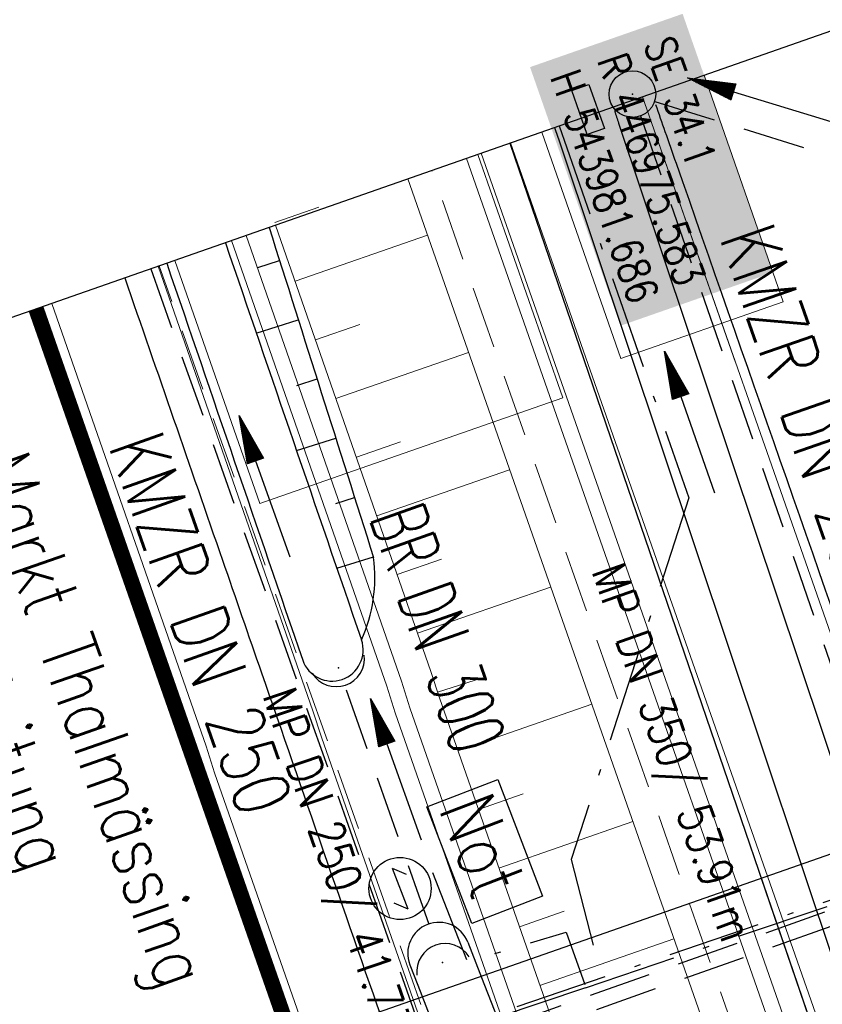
# Model space of a CAD drawing. Extents: x 446740 to 447511, y 442825 to 444215.
# Tile 64 of 94: x 446961 to 446987, y 443951 to 443983. Entities that reach past the tile are written whole.
import ezdxf
from ezdxf.enums import TextEntityAlignment as Align

# ---------------------------------------------------------------- set-up
doc = ezdxf.new("R2010")
doc.units = 0
doc.header["$LTSCALE"] = 2
doc.header["$MEASUREMENT"] = 0
for name, pattern in [('AUSGEZOGEN', [0]), ('BAB-FM2', [2.6, 1.5, -0.5, 0.1, -0.5]), ('GESTRICH-X2', [1.5, 1, -0.5])]:
    doc.linetypes.add(name, pattern=pattern)
doc.layers.get('0').update_dxf_attribs({"linetype": 'AUSGEZOGEN'})
for name, color, linetype in [('204-GRENZL-BAB', 7, 'AUSGEZOGEN'), ('205-GRENZL-BAB', 7, 'AUSGEZOGEN'), ('BAB_FM', 5, 'BAB-FM2'), ('Beschriftung', 7, 'CONTINUOUS'), ('BOESCHG', 250, 'AUSGEZOGEN'), ('DURCHL', 200, 'GESTRICH-X2'), ('FBRTOP', 250, 'AUSGEZOGEN'), ('GASLTG', 4, 'GESTRICH-X2'), ('GLOBAL', 7, 'CONTINUOUS'), ('Hintergrund', 7, 'CONTINUOUS'), ('Hintergrundplan', 7, 'CONTINUOUS'), ('KANAL', 7, 'GESTRICH-X2'), ('MULDE', 250, 'AUSGEZOGEN'), ('NS', 5, 'AUSGEZOGEN'), ('PFEIL', 7, 'CONTINUOUS'), ('Planeinteilung', 250, 'CONTINUOUS'), ('RAHMEN', 7, 'AUSGEZOGEN'), ('SCHLITZRINNE', 200, 'AUSGEZOGEN'), ('SCHMUTZWASSER', 30, 'GESTRICH-X2'), ('SCHSYMBOL', 200, 'AUSGEZOGEN'), ('STRASSE', 250, 'AUSGEZOGEN'), ('TEXTO', 4, 'CONTINUOUS'), ('W-LTG', 4, 'GESTRICH-X2')]:
    doc.layers.add(name, color=color, linetype=linetype)
doc.styles.add('6', font='txt_____.ttf', dxfattribs={"width": 0.8, "height": 1})
doc.styles.add('8', font='txt_____.ttf', dxfattribs={"width": 0.8, "height": 1})
doc.styles.add('ROMANS', font='romans.shx', dxfattribs={"width": 0.8})

# ---------------------------------------------------------------- blocks, each defined once
blk = doc.blocks.new('NOTRUFS')
for p, q in [((-0.7, 0), (-0.357, 0.35)), ((-0.7, 0), (0.7, 0)), ((0.357, -0.35), (0.7, 0))]:
    blk.add_line(p, q)
blk.add_lwpolyline([(-2.143, 4.194), (1.876, 4.194), (1.876, 1.75), (-2.143, 1.75)], close=True)
blk.add_circle((0, 0), 1)
at = {"style": 'ROMANS', "width": 0.8}
blk.add_text('Not', height=1.8, dxfattribs=at).set_placement((-1.982, 2.071))
blk = doc.blocks.new('40')
at = {"color": 0}
blk.add_arc((0.025, 0.311), 0.91, 192.5363, 347.4637, dxfattribs=at)
blk.add_point((0, 0), dxfattribs=at)
blk = doc.blocks.new('GST')
at = {"color": 0}
blk.add_circle((0, 0), 0.75, dxfattribs=at)
blk.add_point((0, 0), dxfattribs=at)
blk = doc.blocks.new('17')
blk.add_lwpolyline([(-0.755, -1.218), (0.748, -1.218), (0.748, -1.801), (-0.755, -1.801)], close=True)
blk.add_blockref('GST', (0, 0))
blk = doc.blocks.new('1135420')
blk.add_line((0, 297), (0, 0))
at = {"layer": 'RAHMEN'}
blk.add_line((25, 415), (25, 5), dxfattribs=at)
blk = doc.blocks.new('PFEIL2')
at = {"color": 0}
for p, q in [((0.88, 0.002), (-2.401, -0.012)), ((0.881, -0.271), (0.879, 0.276)), ((0.879, 0.276), (2.429, 0.009)), ((0.911, 0.27), (0.879, 0.265)), ((0.965, 0.261), (0.879, 0.246)), ((1.019, 0.252), (0.879, 0.228)), ((1.073, 0.242), (0.879, 0.209)), ((1.127, 0.233), (0.879, 0.191)), ((1.181, 0.224), (0.879, 0.172)), ((1.235, 0.214), (0.879, 0.154)), ((1.289, 0.205), (0.879, 0.135)), ((1.343, 0.196), (0.879, 0.117)), ((1.397, 0.187), (0.879, 0.098)), ((1.451, 0.177), (0.879, 0.08)), ((1.505, 0.168), (0.879, 0.061)), ((1.559, 0.159), (0.88, 0.043)), ((1.613, 0.149), (0.88, 0.024)), ((1.668, 0.14), (0.88, 0.006)), ((1.722, 0.131), (0.88, -0.013)), ((1.776, 0.121), (0.88, -0.031)), ((1.83, 0.112), (0.88, -0.05)), ((1.884, 0.103), (0.88, -0.068)), ((1.938, 0.094), (0.88, -0.087)), ((1.992, 0.084), (0.88, -0.105)), ((2.046, 0.075), (0.88, -0.124)), ((2.1, 0.066), (0.88, -0.142)), ((2.154, 0.056), (0.88, -0.161)), ((2.208, 0.047), (0.88, -0.179)), ((2.262, 0.038), (0.881, -0.198)), ((2.316, 0.029), (0.881, -0.216)), ((2.37, 0.019), (0.881, -0.235)), ((2.424, 0.01), (0.881, -0.253)), ((2.429, 0.009), (0.881, -0.271))]:
    blk.add_line(p, q, dxfattribs=at)

msp = doc.modelspace()

# ---------------------------------------------------------------- linework, layer by layer
at = {"layer": '204-GRENZL-BAB', "flags": 128}
msp.add_lwpolyline([(446976.612, 443979.062), (446990.658, 443938.01)], dxfattribs=at)
at = {"layer": '205-GRENZL-BAB', "flags": 128}
msp.add_lwpolyline([(446984.705, 443955.408), (446990.658, 443938.01)], dxfattribs=at)
at = {"layer": 'BAB_FM'}
msp.add_lwpolyline([(446978.199, 443979.617), (446982.372, 443967.653), (446978.591, 443956.014), (446979.295, 443953.253)], dxfattribs=at)
at = {"layer": 'BAB_FM', "flags": 128}
for points in [[(446979.047, 443951.883), (447011.356, 443962.757), (447028.194, 443968.417), (447035.579, 443971.024), (447054.195, 443970.81), (447055.363, 443971.426), (447055.403, 443972.967), (447054.378, 443977.343)], [(447028.906, 443968.97), (446940.292, 443938.844)], [(446974.121, 443955.588), (446975.244, 443952.721), (446978.423, 443953.666), (446979.03, 443951.987)], [(446979.047, 443951.883), (446940.292, 443938.844), (446939.714, 443937.978), (446944.997, 443921.632), (446968.878, 443854.587)]]:
    msp.add_lwpolyline(points, dxfattribs=at)
at = {"layer": 'Beschriftung', "color": 18, "lineweight": 9, "true_color": 0x000000}
for points in [[(446982.862, 443981.249), (446985.409, 443973.958), (446980.186, 443972.133), (446977.64, 443979.422)], [(446975.584, 443978.702), (446978.32, 443970.87), (446968.565, 443967.462), (446965.831, 443975.289)]]:
    msp.add_lwpolyline(points, dxfattribs=at)
at = {"layer": 'BOESCHG'}
for p, q in [((446968.504, 443975.066), (446969.203, 443975.287)), ((446968.453, 443972.952), (446969.806, 443973.381)), ((446969.756, 443971.267), (446970.41, 443971.474)), ((446969.749, 443969.167), (446971.014, 443969.567)), ((446971.008, 443967.467), (446971.618, 443967.661)), ((446971.047, 443965.382), (446972.221, 443965.754))]:
    msp.add_line(p, q, dxfattribs=at)
msp.add_lwpolyline([(446968.865, 443976.351, 0.000024), (446972.227, 443965.732)], format="xyb", dxfattribs=at)
msp.add_arc((446967.37, 443965.087), 4.9, 335.7587, 7.5593, dxfattribs=at)
at = {"layer": 'DURCHL'}
msp.add_line((446971.344, 443961.469), (446974.188, 443953.406), dxfattribs=at)
at = {"layer": 'FBRTOP', "color": 0, "const_width": 0.5}
for points in [[(447118.971, 443523.408, 0), (447120.057, 443520.305, 0.000001), (447128.316, 443496.708, -0.000001), (447136.574, 443473.112)], [(446961.367, 443973.726, -0.000008), (446963.147, 443968.64, -0.000007), (446967.276, 443956.841, 0.000013), (446971.405, 443945.042, 0.000013), (446975.535, 443933.245, -0.000019), (446979.664, 443921.447, -0.000006), (446983.793, 443909.648, 0.000004), (446987.922, 443897.849, 0.000002), (447000.31, 443862.454, 0.000002), (447012.697, 443827.06, 0.000004), (447025.085, 443791.665, -0.000006), (447037.473, 443756.271, 0), (447039.084, 443751.668, 0.000003)], [(446950.07, 443969.773, 0.000089), (446952.953, 443961.485, 0.000026), (446968.558, 443916.655, 0.000443), (446969.471, 443914.039, 0.00013), (446975.672, 443896.342, -0.000082), (446985.547, 443868.172, -0.00001), (446990.142, 443855.056, -0.000011), (446994.25, 443843.328, -0.000533), (447001.752, 443821.837, 0.000455), (447010.521, 443796.702, 0.000701), (447018.513, 443773.963, -0.000624), (447027.494, 443748.425, -0.000234), (447028.928, 443744.324, 0.000022), (447043.87, 443701.542, 0.000434), (447045.613, 443696.566, 0.000135), (447051.241, 443680.557)], [(446934.939, 443964.477, -0.000008), (446936.719, 443959.39, -0.000007), (446940.848, 443947.592, 0.000013), (446944.977, 443935.794, 0.000013), (446949.106, 443923.995, -0.000019), (446953.236, 443912.197, -0.000006), (446957.365, 443900.399, 0.000004), (446961.494, 443888.601, 0.000002), (446973.881, 443853.206, 0.000002), (446986.269, 443817.81, 0.000004), (446998.657, 443782.416, -0.000006), (447011.045, 443747.021, -0.000001), (447016.033, 443732.768, 0.000003)]]:
    msp.add_lwpolyline(points, format="xyb", dxfattribs=at)
at = {"layer": 'FBRTOP', "color": 0}
msp.add_lwpolyline([(446964.221, 443974.725, 0.000003), (446967.365, 443965.643, 0.00002), (446968.622, 443962.013, 0.001124), (446976.568, 443939.234, -0.000442), (446996.834, 443881.391), (447012.742, 443835.838, 0.000388), (447024.088, 443803.43, 0.00025), (447041.743, 443753.205)], format="xyb", dxfattribs=at)
at = {"layer": 'Hintergrund', "color": 254, "lineweight": 18, "true_color": 0xcccccc}
for p, q in [((446983.877, 443972.003), (446980.88, 443980.556)), ((446969.045, 443976.51), (446970.463, 443977.004)), ((446969.703, 443974.621), (446973.96, 443976.103)), ((446970.278, 443960.798), (446965.3, 443975.103)), ((446970.36, 443972.733), (446971.78, 443973.227)), ((446971.017, 443970.844), (446975.282, 443972.328)), ((446971.675, 443968.955), (446973.097, 443969.45)), ((446972.332, 443967.066), (446976.604, 443968.553)), ((446972.989, 443965.177), (446974.415, 443965.673)), ((446973.646, 443963.288), (446977.926, 443964.777)), ((446974.286, 443961.393), (446975.733, 443961.853)), ((446974.94, 443959.503), (446979.247, 443961.008)), ((446970.549, 443959.943), (446970.278, 443960.798)), ((446979.493, 443934.351), (446970.549, 443959.943)), ((446975.6, 443957.615), (446977.036, 443958.117)), ((446976.26, 443955.727), (446980.569, 443957.233)), ((446976.92, 443953.839), (446978.356, 443954.341)), ((446977.579, 443951.951), (446981.891, 443953.458))]:
    msp.add_line(p, q, dxfattribs=at)
for points in [[(447045.08, 443796.388), (447045.715, 443803.736, 0.198133), (447034.241, 443840.1), (447031.446, 443843.439, -0.068573), (447027.095, 443850.378, -0.001832), (447026.958, 443850.687, 0.178534), (447025.514, 443852.179), (447021.315, 443854.199, -0.198913), (447019.785, 443855.91), (446976.637, 443979.071, -0.187649)], [(446973.326, 443977.912), (447016.894, 443853.511, -0.092735), (447019.424, 443832.298)]]:
    msp.add_lwpolyline(points, format="xyb", dxfattribs=at)
for points in [[(446975.687, 443978.738), (447018.897, 443855.362), (447021.315, 443854.199)], [(446975.214, 443978.573), (447018.633, 443854.597)], [(446969.075, 443976.424), (446974.073, 443962.061), (446974.344, 443961.209), (446983.269, 443935.671), (446990.883, 443913.939), (447000.286, 443887.125), (447008.715, 443862.937), (447018.381, 443835.275), (447019.424, 443832.298)], [(446968.131, 443976.094), (446973.124, 443961.746), (446973.395, 443960.892), (446982.325, 443935.341), (446989.94, 443913.608), (446999.342, 443886.795), (447007.771, 443862.608), (447017.437, 443834.945), (447018.48, 443831.967)], [(446967.66, 443975.929), (446972.65, 443961.588), (446972.921, 443960.734), (446981.853, 443935.176), (446989.468, 443913.443), (446998.87, 443886.63), (447007.299, 443862.443), (447016.965, 443834.78), (447018.008, 443831.802)]]:
    msp.add_lwpolyline(points, dxfattribs=at)
at = {"layer": 'Hintergrundplan', "color": 254, "lineweight": 18, "true_color": 0xcccccc}
for p, q in [((447025.021, 443854.553), (446980.88, 443980.556)), ((446969.045, 443976.51), (446970.463, 443977.004)), ((446969.703, 443974.621), (446973.96, 443976.103)), ((446965.3, 443975.103), (446970.278, 443960.798)), ((446970.36, 443972.733), (446971.78, 443973.227)), ((446971.017, 443970.844), (446975.282, 443972.328)), ((446971.675, 443968.955), (446973.097, 443969.45)), ((446972.332, 443967.066), (446976.604, 443968.553)), ((446972.989, 443965.177), (446974.415, 443965.673)), ((446973.646, 443963.288), (446977.926, 443964.777)), ((446974.286, 443961.393), (446975.733, 443961.853)), ((446974.94, 443959.503), (446979.247, 443961.008)), ((446970.278, 443960.798), (446970.549, 443959.943)), ((446970.549, 443959.943), (446979.493, 443934.351)), ((446975.6, 443957.615), (446977.036, 443958.117)), ((446976.26, 443955.727), (446980.569, 443957.233)), ((446976.92, 443953.839), (446978.356, 443954.341)), ((446977.579, 443951.951), (446981.891, 443953.458))]:
    msp.add_line(p, q, dxfattribs=at)
for points in [[(447045.08, 443796.388), (447045.715, 443803.736, 0.198133), (447034.241, 443840.1), (447031.446, 443843.439, -0.068573), (447027.095, 443850.378, -0.001832), (447026.958, 443850.687, 0.178534), (447025.514, 443852.179), (447021.315, 443854.199, -0.198913), (447019.785, 443855.91), (446976.637, 443979.071, -0.187649)], [(446973.326, 443977.912), (447016.894, 443853.511, -0.092735), (447019.424, 443832.298)]]:
    msp.add_lwpolyline(points, format="xyb", dxfattribs=at)
for points in [[(446975.687, 443978.738), (447018.897, 443855.362), (447021.315, 443854.199)], [(446975.214, 443978.573), (447018.633, 443854.597)], [(446969.075, 443976.424), (446974.073, 443962.061), (446974.344, 443961.209), (446983.269, 443935.671), (446990.883, 443913.939), (447000.286, 443887.125), (447008.715, 443862.937), (447018.381, 443835.275), (447019.424, 443832.298)], [(446968.131, 443976.094), (446973.124, 443961.746), (446973.395, 443960.892), (446982.325, 443935.341), (446989.94, 443913.608), (446999.342, 443886.795), (447007.771, 443862.608), (447017.437, 443834.945), (447018.48, 443831.967)], [(446967.66, 443975.929), (446972.65, 443961.588), (446972.921, 443960.734), (446981.853, 443935.176), (446989.468, 443913.443), (446998.87, 443886.63), (447007.299, 443862.443), (447016.965, 443834.78), (447018.008, 443831.802)], [(446961.878, 443973.905), (446966.838, 443959.653), (446967.11, 443958.796), (446976.071, 443933.155), (446983.687, 443911.417), (446993.088, 443884.609), (447001.515, 443860.428), (447011.183, 443832.76), (447016.644, 443817.17), (447025.668, 443791.374), (447028.736, 443782.745), (447034.215, 443767.018), (447035.11, 443764.555), (447044.174, 443738.598)]]:
    msp.add_lwpolyline(points, dxfattribs=at)
at = {"layer": 'KANAL'}
for p, q in [((446981.281, 443980.406), (446990.375, 443977.594)), ((446980.813, 443979.938), (446988, 443959.219)), ((446965.06, 443975.019), (446977.031, 443941.25)), ((446971.344, 443961.469), (446974.188, 443953.406))]:
    msp.add_line(p, q, dxfattribs=at)
at = {"layer": 'KANAL', "color": 92, "lineweight": 9, "true_color": 0x00b400}
for p, q in [((446985.048, 443947.031, 452.541), (446974.104, 443978.184, 452.253)), ((446977.753, 443940.036, 452.876), (446965.328, 443975.113, 452.452))]:
    msp.add_line(p, q, dxfattribs=at)
at = {"layer": 'MULDE'}
for points in [[(446979.984, 443980.097, -0.000037), (446980.113, 443979.709), (446986.67, 443960.112), (446991.416, 443945.927)], [(446978.052, 443979.566, -0.000047), (446978.217, 443979.075), (446984.773, 443959.477), (446989.543, 443945.222)], [(446967.46, 443975.859, 0.000347), (446971.838, 443963.076, 0.000673)], [(446965.572, 443975.198, 0.000347), (446969.946, 443962.426, 0.000673)], [(446973.395, 443952.624, -0.002301), (446981.523, 443931.407, -0.005213), (446984.965, 443922.003, -0.00011), (446998.754, 443883.05, -0.002691), (446999.307, 443881.459, -0.001547), (447001.319, 443875.508, 0.000236), (447014.401, 443836.491, 0.002093), (447020.301, 443819.162, 0.001324)]]:
    msp.add_lwpolyline(points, format="xyb", dxfattribs=at)
at = {"layer": 'MULDE', "flags": 128}
msp.add_lwpolyline([(446975.259, 443953.348, -0.002301), (446983.394, 443932.114, -0.005213), (446986.851, 443922.671, -0.00011), (447000.639, 443883.717, -0.002691), (447001.199, 443882.105, -0.001547), (447003.216, 443876.143, 0.000236), (447016.297, 443837.127, 0.002376), (447023, 443817.478, 0.001324), (447035.287, 443782.308, 0.001324)], format="xyb", dxfattribs=at)
at = {"layer": 'MULDE'}
for centre, start, end in [((446970.892, 443962.751), 198.9454, 18.9454), ((446974.327, 443952.986), 21.227, 201.227)]:
    msp.add_arc(centre, 1, start, end, dxfattribs=at)
at = {"layer": 'SCHLITZRINNE'}
msp.add_lwpolyline([(446946.636, 443968.571, 0.000016), (446947.849, 443965.085, 0.000199), (446950.544, 443957.352, 0.000027), (446955.553, 443942.997, 0.000044), (446958.667, 443934.078, 0.000101), (446962.051, 443924.393, 0.000084), (446966.153, 443912.669, 0.000975), (446970.092, 443901.486, -0.001001), (446974.031, 443890.303, -0.000613), (446978.162, 443878.453, 0.000574), (446982.293, 443866.603, 0.000043), (446985.962, 443856.119, 0.000041), (446989.821, 443845.1, 0.000098), (446990.721, 443842.532, -0.000006), (447006.522, 443797.477, -0.000336), (447009.233, 443789.73, -0.000126), (447016.458, 443769.022)], format="xyb", dxfattribs=at)
at = {"layer": 'SCHMUTZWASSER', "flags": 128}
msp.add_lwpolyline([(446893.159, 443916.628), (446934.612, 443935.272), (447032.605, 443970.078), (447050.465, 443975.846)], dxfattribs=at)
at = {"layer": 'STRASSE'}
for points in [[(446994.841, 443941.603, -0.000001), (446989.039, 443958.198, -0.000032)], [(447073.711, 444002.962, 0.033144), (447071.649, 444002.183, 0.049451), (447070.369, 444001.441, 0.004482), (447068.758, 444000.257, 0.029227), (447068.524, 444000.059, 0.007273), (447067.373, 443998.934, 0.008275), (447066.393, 443997.914, 0.001899), (447065.791, 443997.261, 0.002808), (447065.387, 443996.815, 0.014132), (447064.673, 443995.97, 0.009349), (447063.654, 443994.644, 0.018156), (447063.289, 443994.11, 0.012064), (447062.789, 443993.275, 0.044804), (447062.348, 443992.302, 0.046874), (447062.103, 443991.311, 0.033443), (447062.012, 443990.211, 0.040411), (447062.072, 443989.299, 0.00151), (447062.392, 443987.174, 0.001192), (447062.812, 443984.485, 0.000031), (447067.774, 443953.189, 0.000135), (447068.931, 443945.908, 0.000002), (447074.525, 443910.767, 0.000014)], [(447056.172, 444006.907, 0.000256), (447057.959, 443995.782, 0.000007), (447066.417, 443943.312, -0.000072), (447067.235, 443938.233, -0.000506), (447069.899, 443921.568, 0.000383), (447073.414, 443899.55, 0.002551), (447074.205, 443894.777, 0.000503), (447078.363, 443870.591, 0.006787), (447082.529, 443848.311, 0.026597), (447083.97, 443842.705, 0.011408), (447085.657, 443837.742, 0.003012), (447092.583, 443819.14, 0.000539), (447102.034, 443794.298, 0.00389), (447103.374, 443790.868, 0.002567), (447104.913, 443787.074, -0.001252), (447108.088, 443779.304, -0.003407), (447110.594, 443773.006, -0.003634)], [(446988.655, 443959.296, -0.000001), (446981.971, 443978.412, -0.000032), (446981.616, 443979.428, -0.000004), (446981.312, 443980.297, 0.000226)]]:
    msp.add_lwpolyline(points, format="xyb", dxfattribs=at)
at = {"layer": 'W-LTG', "flags": 128}
msp.add_lwpolyline([(446892.954, 443917.084), (446934.425, 443935.736), (447032.445, 443970.551), (447050.311, 443976.322)], dxfattribs=at)

# ---------------------------------------------------------------- block references
at = {"layer": 'NS', "rotation": 290.9573431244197}
msp.add_blockref('NOTRUFS', (446973.079, 443955.077), dxfattribs=at)
at = {"layer": 'PFEIL'}
for p, rotation in [((446984.649, 443980.457), 162.7625999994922), ((446982.401, 443970.077), 109.1906999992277), ((446968.722, 443968.008), 109.5252999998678), ((446972.948, 443958.899), 109.4208000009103)]:
    msp.add_blockref('PFEIL2', p, dxfattribs=dict(at, rotation=rotation))
at = {"layer": 'Planeinteilung', "linetype": 'Continuous', "rotation": 289.2892292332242}
msp.add_blockref('1135420', (446739.879, 443896.209), dxfattribs=at)
at = {"layer": 'SCHSYMBOL'}
for name, p, rotation in [('17', (446980.557, 443980.643), 289.2892), ('40', (446971.104, 443962.18), 19.2892000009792), ('40', (446974.447, 443952.698), 199.2891999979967)]:
    msp.add_blockref(name, p, dxfattribs=dict(at, rotation=rotation))

# ---------------------------------------------------------------- texts
at = {"layer": 'Beschriftung', "color": 18, "true_color": 0x000000, "insert": (446981.865, 443982.589), "char_height": 1, "attachment_point": 1, "rotation": 289.2551, "line_spacing_factor": 0.959981, "style": '8', "bg_fill": 1, "box_fill_scale": 1.5, "bg_fill_color": 256, "bg_fill_true_color": 11599800, "bg_fill_transparency": 0}
msp.add_mtext('SE 34.1^JR 446975.583^JH 543981.686', dxfattribs=at)
at = {"layer": 'Beschriftung', "color": 92, "true_color": 0x00b400, "insert": (446980.276, 443965.66), "char_height": 1.1, "attachment_point": 1, "rotation": 289.3557, "line_spacing_factor": 0.959981, "style": '6'}
msp.add_mtext('MP DN 350/ 53.91m', dxfattribs=at)
at = {"layer": 'GASLTG', "style": 'ROMANS', "width": 0.8}
msp.add_text('Markt Thalmässing', height=1.8, rotation=289.4148, dxfattribs=at).set_placement((446959.364, 443968.702))
at = {"layer": 'GLOBAL', "color": 92, "true_color": 0x00b400, "insert": (446969.683, 443961.646), "char_height": 1.1, "attachment_point": 1, "rotation": 289.072, "line_spacing_factor": 0.959981, "style": '6'}
msp.add_mtext('MP DN 250/ 41.73m', dxfattribs=at)
at = {"layer": 'TEXTO', "style": 'ROMANS'}
for s, rotation, width, p in [('KMZR DN 250', 289.1907, 0.75, (446985.447, 443969.995)), ('KMZR DN 250', 289.5253, 0.75, (446965.817, 443963.296)), ('BR DN 300', 289.4208, 0.6, (446973.45, 443963.153))]:
    msp.add_text(s, height=1.8, rotation=rotation, dxfattribs=dict(at, width=width)).set_placement(p, align=Align.CENTER)
at = {"layer": 'W-LTG', "style": 'ROMANS', "width": 0.8}
msp.add_text('Wasserleitung', height=1.8, rotation=289.4148, dxfattribs=at).set_placement((446956.615, 443967.734))

doc.saveas('drawing.dxf')
